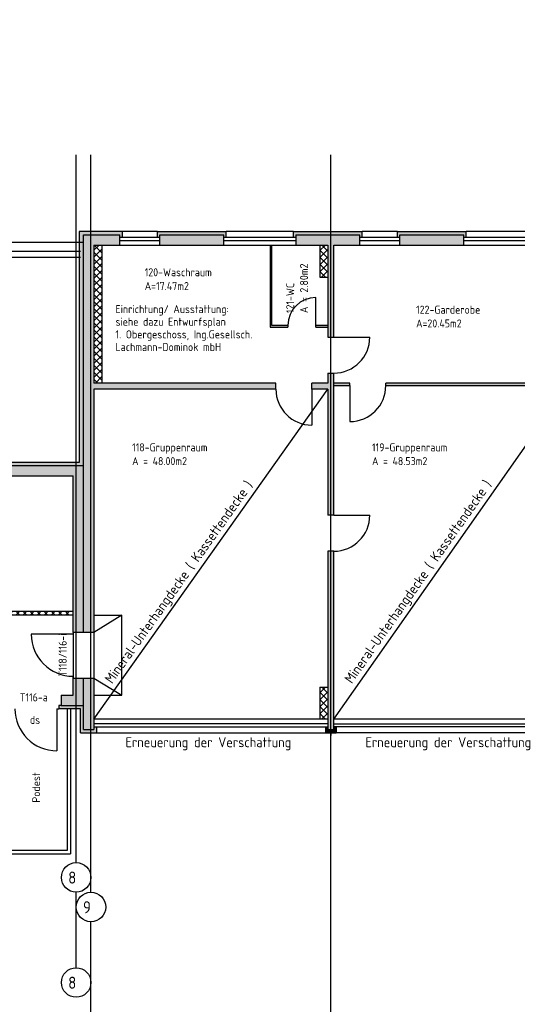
# Model space of a CAD drawing. Extents: x -112620 to -90450, y -13144 to 9644.
# Tile 24 of 34: x -103713 to -102468, y -4242 to -1782. Entities that reach past the tile are written whole.
import ezdxf

# ---------------------------------------------------------------- set-up
doc = ezdxf.new("R2010")
doc.units = 0
doc.header["$LTSCALE"] = 0.5
doc.header["$MEASUREMENT"] = 0
doc.layers.get('0').update_dxf_attribs({"linetype": 'CONTINUOUS'})
doc.layers.get('DEFPOINTS').update_dxf_attribs({"linetype": 'CONTINUOUS'})
for name, color, linetype in [('BEMAS', 30, 'CONTINUOUS'), ('BRAND', 12, 'CONTINUOUS'), ('DÄMM', 41, 'CONTINUOUS'), ('HILFSLINIE', 231, 'CONTINUOUS'), ('LAYER1NEUB', 10, 'CONTINUOUS'), ('PROFIL', 200, 'CONTINUOUS'), ('RINGB', 104, 'CONTINUOUS'), ('SCHRAFF', 140, 'CONTINUOUS'), ('SCHRAFFB', 254, 'CONTINUOUS'), ('WÄRMEÜBER', 240, 'CONTINUOUS')]:
    doc.layers.add(name, color=color, linetype=linetype)
doc.styles.get("Standard").update_dxf_attribs({"font": 'isocp3.shx', "height": 25})
doc.dimstyles.new('M100', dxfattribs={"dimtxt": 35, "dimasz": 15, "dimexe": 5, "dimexo": 5, "dimgap": 10, "dimtad": 1, "dimlfac": 0.01, "dimzin": 0, "dimtxsty": 'STANDARD', "dimblk1": 'OBLIQUE', "dimblk2": 'OBLIQUE', "dimsah": 1, "dimcen": 2.5, "dimdle": 5, "dimazin": 3, "dimtfac": 1, "dimtmove": 0, "dimatfit": 3, "dimtolj": 1, "dimtzin": 0})

# ---------------------------------------------------------------- blocks, each defined once
blk = doc.blocks.new('_OBLIQUE')
at = {"color": 0, "linetype": 'BYBLOCK'}
blk.add_line((-0.5, -0.5), (0.5, 0.5), dxfattribs=at)
blk = doc.blocks.new('*D859')
at = {"color": 0, "linetype": 'BYBLOCK'}
for p, q in [((-100176.1, 8518.6), (-100176.1, 7908.6)), ((-104693, -5451.2), (-104083, -5451.2))]:
    blk.add_line(p, q, dxfattribs=at)
at = {"layer": 'DEFPOINTS', "color": 0, "linetype": 'BYBLOCK'}
for p in [(-100176.1, 8513.6), (-100176.1, 7913.6), (-100176.1, 7913.6), (-104688, -5451.2), (-104088, -5451.2), (-104088, -5451.2)]:
    blk.add_point(p, dxfattribs=at)
at = {"color": 0, "linetype": 'BYBLOCK', "xscale": 15, "yscale": 15, "zscale": 15}
for p, rotation in [((-100176.1, 8513.6), 90), ((-100176.1, 7913.6), 270), ((-104688, -5451.2), 180)]:
    blk.add_blockref('_OBLIQUE', p, dxfattribs=dict(at, rotation=rotation))
blk.add_blockref('_OBLIQUE', (-104088, -5451.2), dxfattribs=at)
at = {"color": 0, "linetype": 'BYBLOCK', "insert": (-100198.6, 8213.6), "char_height": 25, "attachment_point": 5, "rotation": 90}
blk.add_mtext('\\A1;6.00', dxfattribs=at)
at = {"color": 0, "linetype": 'BYBLOCK', "insert": (-104388, -5428.7), "char_height": 25, "attachment_point": 5}
blk.add_mtext('\\A1;6.00', dxfattribs=at)
blk = doc.blocks.new('*D860')
at = {"color": 0, "linetype": 'BYBLOCK'}
for p, q in [((-100176.1, 7918.6), (-100176.1, 6671.6)), ((-104833, -5451.2), (-105428, -5451.2))]:
    blk.add_line(p, q, dxfattribs=at)
at = {"layer": 'DEFPOINTS', "color": 0, "linetype": 'BYBLOCK'}
for p in [(-100176.1, 7913.6), (-100176.1, 6676.6), (-100176.1, 6676.6), (-105423, -5451.2), (-105423, -5451.2), (-104838, -5451.2)]:
    blk.add_point(p, dxfattribs=at)
at = {"color": 0, "linetype": 'BYBLOCK', "xscale": 15, "yscale": 15, "zscale": 15}
for p, rotation in [((-100176.1, 7913.6), 90), ((-100176.1, 6676.6), 270), ((-105423, -5451.2), 180)]:
    blk.add_blockref('_OBLIQUE', p, dxfattribs=dict(at, rotation=rotation))
blk.add_blockref('_OBLIQUE', (-104838, -5451.2), dxfattribs=at)
at = {"color": 0, "linetype": 'BYBLOCK', "insert": (-100198.6, 7295.1), "char_height": 25, "attachment_point": 5, "rotation": 90}
blk.add_mtext('\\A1;12.37', dxfattribs=at)
at = {"color": 0, "linetype": 'BYBLOCK', "insert": (-105130.5, -5428.7), "char_height": 25, "attachment_point": 5}
blk.add_mtext('\\A1;5.85', dxfattribs=at)
blk = doc.blocks.new('*D861')
at = {"color": 0, "linetype": 'BYBLOCK'}
for p, q in [((-103558, 8986.8), (-101711, 8986.8)), ((-105598, -5381.2), (-106038, -5381.2))]:
    blk.add_line(p, q, dxfattribs=at)
at = {"layer": 'DEFPOINTS', "color": 0, "linetype": 'BYBLOCK'}
for p in [(-103553, 8986.8), (-101716, 8986.8), (-101716, 8986.8), (-106033, -5381.2), (-106033, -5381.2), (-105603, -5381.2)]:
    blk.add_point(p, dxfattribs=at)
at = {"color": 0, "linetype": 'BYBLOCK', "xscale": 15, "yscale": 15, "zscale": 15, "rotation": 180}
for p in [(-103553, 8986.8), (-106033, -5381.2)]:
    blk.add_blockref('_OBLIQUE', p, dxfattribs=at)
at = {"color": 0, "linetype": 'BYBLOCK', "xscale": 15, "yscale": 15, "zscale": 15}
for p in [(-101716, 8986.8), (-105603, -5381.2)]:
    blk.add_blockref('_OBLIQUE', p, dxfattribs=at)
at = {"color": 0, "linetype": 'BYBLOCK', "char_height": 25, "attachment_point": 5}
for s, insert in [('\\A1;18.37', (-102634.5, 9009.3)), ('\\A1;4.30', (-105818, -5358.7))]:
    blk.add_mtext(s, dxfattribs=dict(at, insert=insert))

msp = doc.modelspace()

# ---------------------------------------------------------------- hatches: boundary and pattern name
at = {"layer": 'DÄMM'}
for points in [[(-103553.01, -2318.972), (-103462.01, -2318.972), (-103462.01, -2325.74), (-103456.01, -2325.74), (-103456.01, -2310.972), (-103563.639, -2310.972), (-103563.639, -2887.972), (-104188.01, -2887.972), (-104188.01, -2610.972), (-104288.01, -2610.972), (-104288.01, -2625.74), (-104282.01, -2625.74), (-104282.01, -2618.972), (-104196.01, -2618.972), (-104196.01, -2895.972), (-103553.01, -2895.972)], [(-103368.01, -2310.972), (-103368.01, -2325.74), (-103362.01, -2325.74), (-103362.01, -2318.972), (-103202.01, -2318.972), (-103202.01, -2325.74), (-103196.01, -2325.74), (-103196.01, -2310.972)], [(-102862.01, -2318.972), (-102862.01, -2325.74), (-102856.01, -2325.74), (-102856.01, -2310.972), (-103028.01, -2310.972), (-103028.01, -2325.74), (-103022.01, -2325.74), (-103022.01, -2318.972)], [(-102602.01, -2318.972), (-102602.01, -2325.74), (-102596.01, -2325.74), (-102596.01, -2310.972), (-102768.01, -2310.972), (-102768.01, -2325.74), (-102762.01, -2325.74), (-102762.01, -2318.972)], [(-103553.01, -3555.972), (-103553.01, -3495.972), (-103609.01, -3495.972), (-103615.01, -3495.972), (-103615.01, -3503.972), (-103561.01, -3503.972), (-103561.01, -3563.972), (-103521.01, -3563.972), (-103521.01, -3549.205), (-103527.01, -3549.205), (-103527.01, -3555.972)]]:
    msp.add_hatch(color=256, dxfattribs=at).paths.add_polyline_path(points)
h = msp.add_hatch(color=256, dxfattribs=at)
h.paths.add_polyline_path([(-102927.01, -3555.972), (-102934.51, -3555.972), (-102934.51, -3563.972), (-102921.01, -3563.972), (-102921.01, -3549.205), (-102927.01, -3549.205)])
h.paths.add_polyline_path([(-102942.01, -3555.972), (-102942.01, -3549.205), (-102948.01, -3549.205), (-102948.01, -3563.972), (-102934.51, -3563.972), (-102934.51, -3555.972)])
at = {"layer": 'LAYER1NEUB'}
h = msp.add_hatch(dxfattribs=at)
h.set_pattern_fill('ANSI37', color=256, scale=100, style=0)
h.paths.add_polyline_path([(-103507.01, -2344.972), (-103527.01, -2344.972), (-103527.01, -2689.972), (-103507.01, -2689.972)])
h = msp.add_hatch(dxfattribs=at)
h.set_pattern_fill('ANSI37', color=256, scale=100, style=0)
h.set_pattern_definition([(45, (-1200, 4385.851), (-8.8388348, 8.8388348), []), (135, (-1200, 4385.851), (-8.8388348, -8.8388348), [])])
h.paths.add_polyline_path([(-102942.01, -2344.972), (-102962.01, -2344.972), (-102962.01, -2424.972), (-102942.01, -2424.972)])
h = msp.add_hatch(dxfattribs=at)
h.set_pattern_fill('ANSI37', color=256, scale=100, style=0)
h.set_pattern_definition([(45, (-1200, 3280.851), (-8.8388348, 8.8388348), []), (135, (-1200, 3280.851), (-8.8388348, -8.8388348), [])])
h.paths.add_polyline_path([(-102942.01, -3449.972), (-102962.01, -3449.972), (-102962.01, -3529.972), (-102942.01, -3529.972)])
at = {"layer": 'RINGB'}
for points in [[(-103462.01, -2318.972), (-103553.01, -2318.972), (-103553.01, -3312.972), (-103527.01, -3312.972), (-103527.01, -2704.972), (-103072.01, -2704.972), (-103072.01, -2689.972), (-103527.01, -2689.972), (-103527.01, -2344.972), (-103462.01, -2344.972)], [(-103202.01, -2344.972), (-103202.01, -2318.972), (-103362.01, -2318.972), (-103362.01, -2344.972)], [(-103022.01, -2318.972), (-103022.01, -2344.972), (-102942.01, -2344.972), (-102942.01, -2574.972), (-102927.01, -2574.972), (-102927.01, -2344.972), (-102862.01, -2344.972), (-102862.01, -2318.972)], [(-102602.01, -2318.972), (-102762.01, -2318.972), (-102762.01, -2344.972), (-102602.01, -2344.972)], [(-102942.01, -3019.972), (-102927.01, -3019.972), (-102927.01, -2664.972), (-102942.01, -2664.972), (-102942.01, -2689.972), (-102982.01, -2689.972), (-102982.01, -2704.972), (-102942.01, -2704.972)], [(-103553.01, -2895.972), (-104196.01, -2895.972), (-104196.01, -3120.654), (-104170.01, -3120.654), (-104170.01, -2921.972), (-103579.01, -2921.972), (-103579.01, -3312.972), (-103553.01, -3312.972)], [(-102927.01, -3109.972), (-102942.01, -3109.972), (-102942.01, -3555.972), (-102927.01, -3555.972)], [(-103553.01, -3426.972), (-103579.01, -3426.972), (-103579.01, -3469.972), (-103609.01, -3469.972), (-103609.01, -3495.972), (-103553.01, -3495.972)], [(-103527.01, -3426.972), (-103553.01, -3426.972), (-103553.01, -3555.972), (-103527.01, -3555.972)]]:
    msp.add_hatch(color=256, dxfattribs=at).paths.add_polyline_path(points)
h = msp.add_hatch(color=256, dxfattribs=at)
h.paths.add_polyline_path([(-103042.01, -2545.972), (-103082.01, -2545.972), (-103082.01, -2344.972), (-103086.01, -2344.972), (-103086.01, -2549.972), (-103042.01, -2549.972)])
h.paths.add_polyline_path([(-102942.01, -2545.972), (-102972.01, -2545.972), (-102972.01, -2549.972), (-102942.01, -2549.972)])
h = msp.add_hatch(color=256, dxfattribs=at)
h.paths.add_polyline_path([(-102342.01, -2689.972), (-102797.01, -2689.972), (-102797.01, -2695.972), (-102342.01, -2695.972)])
h.paths.add_polyline_path([(-102887.01, -2689.972), (-102927.01, -2689.972), (-102927.01, -2695.972), (-102887.01, -2695.972)])
at = {"layer": 'SCHRAFF'}
h = msp.add_hatch(dxfattribs=at)
h.set_pattern_fill('ANSI37', color=256, scale=100, style=0)
h.set_pattern_definition([(45, (9393.068, 367.558), (-8.8388348, 8.8388348), []), (135, (9393.068, 367.558), (-8.8388348, -8.8388348), [])])
h.paths.add_polyline_path([(-103579.01, -3269.972), (-103579.01, -3259.972), (-103829.51, -3259.972), (-103829.51, -3269.972)])

# ---------------------------------------------------------------- linework, layer by layer
at = {"layer": 'HILFSLINIE'}
for p, q in [((-103571.51, -3888.419), (-103571.51, -2118.972)), ((-103534.51, -3962.503), (-103534.51, -2118.972)), ((-102934.51, -4353.832), (-102934.51, -2118.972)), ((-103852.06, -2337.472), (-103553.01, -2337.472)), ((-103571.51, -4151.117), (-103571.51, -3962.157)), ((-103534.51, -4353.832), (-103534.51, -4036.241))]:
    msp.add_line(p, q, dxfattribs=at)
for centre in [(-103571.51, -3925.288), (-103534.51, -3999.372), (-103571.51, -4187.986)]:
    msp.add_circle(centre, 36.869, dxfattribs=at)
at = {"layer": 'LAYER1NEUB'}
for p, q in [((-103507.01, -2344.972), (-103507.01, -2689.972)), ((-102962.01, -2344.972), (-102962.01, -2424.972)), ((-102962.01, -2424.972), (-102942.01, -2424.972)), ((-102972.01, -2545.972), (-102972.01, -2475.972)), ((-102927.01, -2574.972), (-102837.01, -2574.972)), ((-103527.01, -3529.972), (-102942.01, -2704.972)), ((-102982.01, -2704.972), (-102982.01, -2794.972)), ((-102927.01, -3529.972), (-102342.01, -2696.867)), ((-102887.01, -2695.972), (-102887.01, -2785.972)), ((-102927.01, -3019.972), (-102837.01, -3019.972)), ((-103579.01, -3312.972), (-103579.01, -3317.472)), ((-103579.01, -3426.972), (-103579.01, -3422.472)), ((-102962.01, -3449.972), (-102962.01, -3529.972)), ((-102962.01, -3449.972), (-102942.01, -3449.972))]:
    msp.add_line(p, q, dxfattribs=at)
for centre, radius, start, end in [((-102972.01, -2545.972), 70, 90, 180), ((-102927.01, -2574.972), 90, 270, 360), ((-102982.01, -2704.972), 90, 180, 270), ((-102887.01, -2695.972), 90, 270, 0), ((-102927.01, -3019.972), 90, 270, 0)]:
    msp.add_arc(centre, radius, start, end, dxfattribs=at)
at = {"layer": 'PROFIL'}
for p, q in [((-103594.01, -3503.972), (-103594.01, -3857.972)), ((-103586.01, -3503.972), (-103586.01, -3865.972)), ((-103594.01, -3857.972), (-103822.918, -3857.972)), ((-103817.446, -3865.972), (-103586.01, -3865.972))]:
    msp.add_line(p, q, dxfattribs=at)
at = {"layer": 'SCHRAFF'}
for p, q in [((-103553.01, -2318.972), (-103462.01, -2318.972)), ((-103553.01, -3312.972), (-103553.01, -2318.972)), ((-103462.01, -2344.972), (-103462.01, -2318.972)), ((-103362.01, -2325.74), (-103462.01, -2325.74)), ((-103462.01, -2333.74), (-103362.01, -2333.74)), ((-103362.01, -2344.972), (-103362.01, -2318.972)), ((-103362.01, -2318.972), (-103202.01, -2318.972)), ((-103202.01, -2344.972), (-103202.01, -2318.972)), ((-103022.01, -2325.74), (-103202.01, -2325.74)), ((-103202.01, -2333.74), (-103022.01, -2333.74)), ((-103022.01, -2318.972), (-103022.01, -2344.972)), ((-103022.01, -2318.972), (-102862.01, -2318.972)), ((-102862.01, -2344.972), (-102862.01, -2318.972)), ((-102762.01, -2325.74), (-102862.01, -2325.74)), ((-102862.01, -2333.74), (-102762.01, -2333.74)), ((-102762.01, -2344.972), (-102762.01, -2318.972)), ((-102762.01, -2318.972), (-102602.01, -2318.972)), ((-102602.01, -2344.972), (-102602.01, -2318.972)), ((-102422.01, -2325.74), (-102602.01, -2325.74)), ((-102602.01, -2333.74), (-102422.01, -2333.74)), ((-103527.01, -2344.972), (-102942.01, -2344.972)), ((-103527.01, -2344.972), (-103527.01, -2689.972)), ((-103086.01, -2344.972), (-103086.01, -2549.972)), ((-103082.01, -2545.972), (-103082.01, -2344.972)), ((-102942.01, -2344.972), (-102942.01, -2574.972)), ((-102927.01, -2344.972), (-102342.01, -2344.972)), ((-102927.01, -2574.972), (-102927.01, -2344.972)), ((-103086.01, -2549.972), (-103042.01, -2549.972)), ((-103042.01, -2545.972), (-103082.01, -2545.972)), ((-103042.01, -2545.972), (-103042.01, -2549.972)), ((-102942.01, -2545.972), (-102972.01, -2545.972)), ((-102972.01, -2549.972), (-102972.01, -2545.972)), ((-102972.01, -2549.972), (-102942.01, -2549.972)), ((-102942.01, -2574.972), (-102927.01, -2574.972)), ((-102942.01, -2664.972), (-102927.01, -2664.972)), ((-102942.01, -2664.972), (-102942.01, -2689.972)), ((-102927.01, -3019.972), (-102927.01, -2664.972)), ((-103072.01, -2689.972), (-103527.01, -2689.972)), ((-103527.01, -2704.972), (-103527.01, -3312.972)), ((-103072.01, -2704.972), (-103527.01, -2704.972)), ((-103072.01, -2704.972), (-103072.01, -2689.972)), ((-102942.01, -2689.972), (-102982.01, -2689.972)), ((-102982.01, -2704.972), (-102982.01, -2689.972)), ((-102942.01, -2689.972), (-102982.01, -2689.972)), ((-102942.01, -2704.972), (-102982.01, -2704.972)), ((-102942.01, -2704.972), (-102942.01, -3019.972)), ((-102887.01, -2689.972), (-102927.01, -2689.972)), ((-102927.01, -2695.972), (-102887.01, -2695.972)), ((-102887.01, -2695.972), (-102887.01, -2689.972)), ((-102342.01, -2689.972), (-102797.01, -2689.972)), ((-102797.01, -2695.972), (-102797.01, -2689.972)), ((-102797.01, -2695.972), (-102342.01, -2695.972)), ((-104196.01, -2895.972), (-103553.01, -2895.972)), ((-104170.01, -2921.972), (-103579.01, -2921.972)), ((-103579.01, -3312.972), (-103579.01, -2921.972)), ((-102927.01, -3019.972), (-102942.01, -3019.972)), ((-102927.01, -3109.972), (-102942.01, -3109.972)), ((-102942.01, -3109.972), (-102942.01, -3555.972)), ((-102927.01, -3555.972), (-102927.01, -3109.972)), ((-103829.51, -3259.972), (-103579.01, -3259.972)), ((-103579.01, -3269.972), (-103829.51, -3269.972)), ((-103579.01, -3317.472), (-103684.01, -3317.472)), ((-103527.01, -3312.972), (-103579.01, -3312.972)), ((-103579.01, -3469.972), (-103579.01, -3426.972)), ((-103579.01, -3426.972), (-103527.01, -3426.972)), ((-103553.01, -3555.972), (-103553.01, -3426.972)), ((-103553.01, -3555.972), (-103553.01, -3426.972)), ((-103527.01, -3426.972), (-103527.01, -3555.972)), ((-103609.01, -3469.972), (-103579.01, -3469.972)), ((-103609.01, -3469.972), (-103609.01, -3495.972)), ((-103619.51, -3503.972), (-103619.51, -3608.972)), ((-103619.51, -3503.972), (-103615.01, -3503.972)), ((-103609.01, -3495.972), (-103553.01, -3495.972)), ((-102942.01, -3529.972), (-103527.01, -3529.972)), ((-102942.01, -3541.205), (-103527.01, -3541.205)), ((-102342.01, -3529.972), (-102927.01, -3529.972)), ((-102927.01, -3541.205), (-102342.01, -3541.205)), ((-103553.01, -3555.972), (-103527.01, -3555.972)), ((-103527.01, -3549.205), (-102942.01, -3549.205)), ((-102942.01, -3555.972), (-102927.01, -3555.972)), ((-102342.01, -3549.205), (-102927.01, -3549.205))]:
    msp.add_line(p, q, dxfattribs=at)
for centre in [(-103579.01, -3317.472), (-103619.51, -3503.972)]:
    msp.add_arc(centre, 105, 180, 270, dxfattribs=at)
at = {"layer": 'SCHRAFFB'}
for p, q in [((-103368.01, -2310.972), (-103456.01, -2310.972)), ((-103028.01, -2310.972), (-103196.01, -2310.972)), ((-102768.01, -2310.972), (-102856.01, -2310.972)), ((-102428.01, -2310.972), (-102596.01, -2310.972)), ((-103561.01, -2360.972), (-103923.01, -2360.972)), ((-103561.01, -2375.972), (-104188.01, -2375.972)), ((-103527.01, -3269.972), (-103457.01, -3269.972)), ((-103457.01, -3269.972), (-103527.01, -3312.972)), ((-103457.01, -3469.972), (-103457.01, -3269.972)), ((-103527.01, -3426.972), (-103457.01, -3469.972)), ((-103527.01, -3469.972), (-103457.01, -3469.972)), ((-103521.01, -3563.972), (-102948.01, -3563.972)), ((-102348.01, -3563.972), (-102921.01, -3563.972))]:
    msp.add_line(p, q, dxfattribs=at)
at = {"layer": 'WÄRMEÜBER'}
for p, q in [((-103563.639, -2310.972), (-103563.639, -2887.972)), ((-103456.01, -2310.972), (-103563.639, -2310.972)), ((-103456.01, -2325.74), (-103456.01, -2310.972)), ((-103368.01, -2325.74), (-103368.01, -2310.972)), ((-103368.01, -2310.972), (-103196.01, -2310.972)), ((-103196.01, -2325.74), (-103196.01, -2310.972)), ((-103028.01, -2325.74), (-103028.01, -2310.972)), ((-103028.01, -2310.972), (-102856.01, -2310.972)), ((-102856.01, -2325.74), (-102856.01, -2310.972)), ((-102768.01, -2325.74), (-102768.01, -2310.972)), ((-102768.01, -2310.972), (-102596.01, -2310.972)), ((-102596.01, -2325.74), (-102596.01, -2310.972)), ((-103563.639, -2887.972), (-104188.01, -2887.972)), ((-103579.01, -3312.972), (-103579.01, -3426.972)), ((-103579.01, -3312.972), (-103579.01, -3426.972)), ((-103527.01, -3312.972), (-103527.01, -3426.972)), ((-103609.01, -3495.972), (-103615.01, -3495.972)), ((-103615.01, -3495.972), (-103615.01, -3503.972)), ((-103561.01, -3503.972), (-103615.01, -3503.972)), ((-103561.01, -3563.972), (-103561.01, -3503.972)), ((-103561.01, -3563.972), (-103521.01, -3563.972)), ((-103521.01, -3549.205), (-103521.01, -3563.972)), ((-102948.01, -3549.205), (-102948.01, -3563.972)), ((-102948.01, -3563.972), (-102921.01, -3563.972)), ((-102934.51, -3555.972), (-102934.51, -3570.972)), ((-102921.01, -3549.205), (-102921.01, -3563.972))]:
    msp.add_line(p, q, dxfattribs=at)

# ---------------------------------------------------------------- texts
at = {"layer": 'BEMAS'}
for s, p in [('A = 2.80m2', (-102991.765, -2514.89)), ('121-WC', (-103026.193, -2514.89))]:
    msp.add_text(s, height=20, rotation=90, dxfattribs=at).set_placement(p)
for s, p in [('120-Waschraum', (-103400.121, -2422.886)), ('A=17.47m2', (-103400.121, -2457.314)), ('Einrichtung/ Ausstattung:', (-103473.108, -2514.91)), ('122-Garderobe', (-102721.44, -2516.373)), ('siehe dazu Entwurfsplan', (-103473.108, -2546.483)), ('A=20.45m2', (-102721.44, -2550.801)), ('1. Obergeschoss, Ing.Gesellsch.', (-103473.108, -2578.055)), ('Lachmann-Dominok mbH', (-103473.108, -2609.628)), ('118-Gruppenraum', (-103431.643, -2860.435)), ('119-Gruppenraum', (-102831.643, -2860.435)), ('A = 48.00m2', (-103431.643, -2894.863)), ('A = 48.53m2', (-102831.643, -2894.863))]:
    msp.add_text(s, height=20, dxfattribs=at).set_placement(p)
at = {"layer": 'BRAND'}
msp.add_text('ds', height=20, dxfattribs=at).set_placement((-103687.19, -3541.523))
at = {"layer": 'HILFSLINIE'}
for s, p in [('8', (-103591.499, -3940.773)), ('9', (-103554.499, -4014.857)), ('8', (-103591.499, -4203.471))]:
    msp.add_text(s, height=30, dxfattribs=at).set_placement(p)
at = {"layer": 'LAYER1NEUB'}
for rotation, p in [(54.659893, (-103481.534, -3443.047)), (54.923779, (-102881.935, -3442.838))]:
    msp.add_text('Mineral-Unterhangdecke ( Kassettendecke )', height=25, rotation=rotation, dxfattribs=at).set_placement(p)
for p in [(-103448.055, -3599.892), (-102848.055, -3599.892)]:
    msp.add_text('Erneuerung der Verschattung', height=25, dxfattribs=at).set_placement(p)
at = {"layer": 'PROFIL'}
msp.add_text('Podest', height=20, rotation=90, dxfattribs=at).set_placement((-103661.568, -3738.499))
at = {"layer": 'WÄRMEÜBER'}
msp.add_text('T118/116-i', height=20, rotation=90, dxfattribs=at).set_placement((-103595.285, -3423.284))
msp.add_text('T116-a', height=20, dxfattribs=at).set_placement((-103712.438, -3485.184))

# ---------------------------------------------------------------- dimensions: what is measured, and where the dimension line sits
at = {"layer": 'BEMAS'}
for base, p1, p2, picture, middle in [((-106033.01, -5381.182), (-105603.01, -5381.182), (-106033.01, -5381.182), '*D861', (-105818.01, -5358.682)), ((-104088.01, -5451.182), (-104688.01, -5451.182), (-104088.01, -5451.182), '*D859', (-104388.01, -5428.682)), ((-105423.01, -5451.182), (-104838.01, -5451.182), (-105423.01, -5451.182), '*D860', (-105130.51, -5428.682))]:
    dim = msp.add_linear_dim(base=base, p1=p1, p2=p2, dimstyle='M100', dxfattribs=at)
    dim.commit()
    dim.dimension.update_dxf_attribs({"geometry": picture, "text_midpoint": middle})
at = {"layer": 'SCHRAFF'}
dim = msp.add_linear_dim(base=(-101716.01, 8986.837), p1=(-103553.01, 8986.837), p2=(-101716.01, 8986.837), dimstyle='M100', dxfattribs=at)
dim.commit()
dim.dimension.update_dxf_attribs({"geometry": '*D861', "text_midpoint": (-102634.51, 9009.337)})
for base, p1, p2, picture, middle in [((-100176.052, 7913.58), (-100176.052, 8513.58), (-100176.052, 7913.58), '*D859', (-100198.552, 8213.58)), ((-100176.052, 6676.58), (-100176.052, 7913.58), (-100176.052, 6676.58), '*D860', (-100198.555, 7295.08))]:
    dim = msp.add_linear_dim(base=base, p1=p1, p2=p2, angle=90, dimstyle='M100', dxfattribs=at)
    dim.commit()
    dim.dimension.update_dxf_attribs({"geometry": picture, "text_midpoint": middle})

doc.saveas('drawing.dxf')
